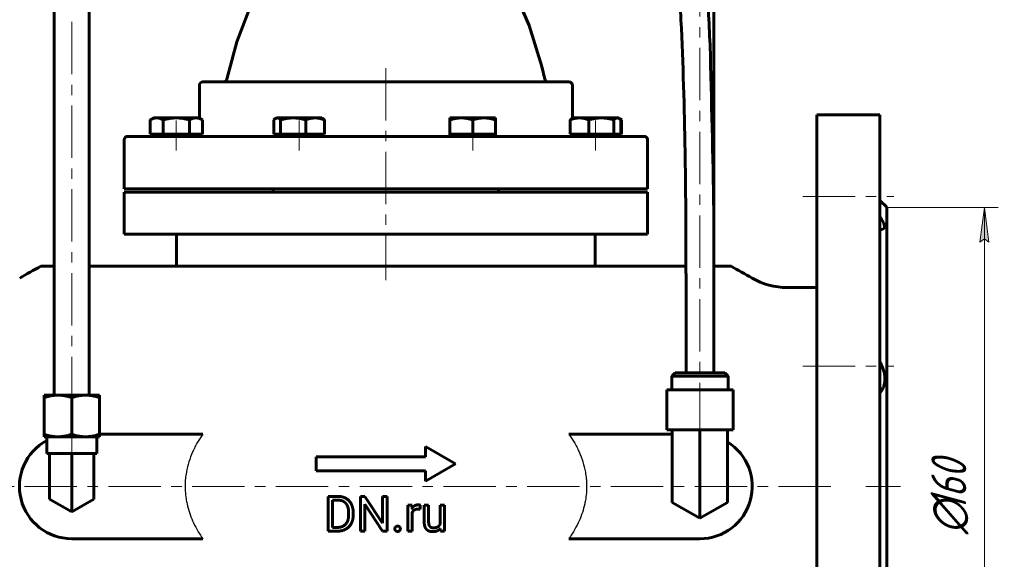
# Model space of a CAD drawing. Header units: millimetres. Extents: x 0 to 420, y 0 to 297.
# Tile 3 of 11: x 77 to 218, y 111 to 188. Entities that reach past the tile are written whole.
import ezdxf

# ---------------------------------------------------------------- set-up
doc = ezdxf.new("R2010")
doc.units = ezdxf.units.MM
for name, pattern in [('K5LT-1', [0]), ('K5LT_AXLED', [12, 7.5, -1.5, 1.5, -1.5]), ('K5LT_BASIC', [0]), ('K5LT_THIN', [0])]:
    doc.linetypes.add(name, pattern=pattern)
doc.layers.add('Системный слой', color=7, linetype='Continuous')
doc.layers.add('Системный слой (1)', color=251, linetype='Continuous', true_color=0x6c6c6c)
doc.styles.add('KDIMTEXTSTYLE', font='GOST_AU.SHX', dxfattribs={"width": 0.96, "oblique": 15, "height": 5})
doc.styles.add('KTEXTSTYLE', font='GOST_AU.SHX', dxfattribs={"width": 0.56, "height": 5})
doc.dimstyles.new('KDIMSTYLE (0.50)', dxfattribs={"dimtxt": 5, "dimasz": 1, "dimexe": 2, "dimexo": 0, "dimgap": 1, "dimtad": 1, "dimlfac": 2, "dimtxsty": 'KDIMTEXTSTYLE', "dimsah": 1, "dimcen": 0, "dimdle": 1, "dimadec": 0, "dimazin": 0, "dimtfac": 0.667, "dimtmove": 0, "dimatfit": 3, "dimfxl": 1, "dimtvp": 1, "dimtolj": 1, "dimtzin": 0, "dimarcsym": 0})

# ---------------------------------------------------------------- blocks, each defined once
blk = doc.blocks.new('U1')
at = {"layer": 'Системный слой (1)', "color": 143, "linetype": 'K5LT_BASIC', "lineweight": 60, "true_color": 0x33acca}
for start, end in [(118.3732, 120.2745), (59.7255, 61.6268)]:
    blk.add_arc((129.28, 61.19), 104.05, start, end, dxfattribs=at)
blk = doc.blocks.new('U2')
at = {"layer": 'Системный слой (1)', "color": 143, "linetype": 'K5LT_BASIC', "lineweight": 60, "true_color": 0x33acca}
for p, q in [((79.83, 152.75), (81.78, 152.75)), ((86.78, 152.75), (172.27, 152.75)), ((176.27, 152.75), (178.73, 152.75))]:
    blk.add_line(p, q, dxfattribs=at)
blk = doc.blocks.new('U16')
at = {"layer": 'Системный слой (1)', "color": 143, "linetype": 'K5LT_BASIC', "lineweight": 60, "true_color": 0x33acca}
for p, q in [((162.88, 173.82), (162.79, 173.86)), ((162.97, 173.77), (162.88, 173.82)), ((163.06, 173.72), (162.97, 173.77))]:
    blk.add_line(p, q, dxfattribs=at)
blk = doc.blocks.new('U17')
at = {"layer": 'Системный слой (1)', "color": 143, "linetype": 'K5LT_BASIC', "lineweight": 60, "true_color": 0x33acca}
for p, q in [((162.52, 174), (162.44, 174.01)), ((162.59, 173.98), (162.52, 174)), ((162.67, 173.94), (162.59, 173.98)), ((162.75, 173.89), (162.67, 173.94)), ((162.84, 173.81), (162.75, 173.89)), ((162.93, 173.72), (162.84, 173.81))]:
    blk.add_line(p, q, dxfattribs=at)
blk = doc.blocks.new('U21')
at = {"layer": 'Системный слой (1)', "color": 143, "linetype": 'K5LT_BASIC', "lineweight": 60, "true_color": 0x33acca}
for p, q in [((129.28, 179.16), (103.06, 179.16)), ((155.5, 179.16), (129.28, 179.16))]:
    blk.add_line(p, q, dxfattribs=at)
blk = doc.blocks.new('U23')
at = {"layer": 'Системный слой (1)', "color": 143, "linetype": 'K5LT_BASIC', "lineweight": 60, "true_color": 0x33acca}
for p, q in [((115.49, 199.41), (112.52, 195.24)), ((112.52, 195.24), (110.01, 190.41)), ((110.01, 190.41), (107.94, 184.92)), ((107.94, 184.92), (106.49, 179.55))]:
    blk.add_line(p, q, dxfattribs=at)
blk = doc.blocks.new('U24')
at = {"layer": 'Системный слой (1)', "color": 143, "linetype": 'K5LT_BASIC', "lineweight": 60, "true_color": 0x33acca}
for p, q in [((141.72, 200.93), (144.87, 197.03)), ((144.87, 197.03), (147.57, 192.47)), ((147.57, 192.47), (149.82, 187.25)), ((149.82, 187.25), (151.63, 181.36)), ((151.63, 181.36), (152.07, 179.55))]:
    blk.add_line(p, q, dxfattribs=at)
blk = doc.blocks.new('U26')
at = {"layer": 'Системный слой (1)', "color": 143, "linetype": 'K5LT_BASIC', "lineweight": 60, "true_color": 0x33acca}
for p, q in [((129.28, 171.36), (92.28, 171.36)), ((166.28, 171.36), (129.28, 171.36))]:
    blk.add_line(p, q, dxfattribs=at)
blk = doc.blocks.new('U29')
at = {"layer": 'Системный слой (1)', "color": 143, "linetype": 'K5LT_BASIC', "lineweight": 60, "true_color": 0x33acca}
for p, q in [((200.03, 159.94), (200.62, 158.94)), ((200.15, 158.04), (200.03, 158.07)), ((200.27, 158.02), (200.15, 158.04)), ((200.37, 158.02), (200.27, 158.02)), ((200.76, 158.25), (200.37, 158.02)), ((200.62, 158.94), (200.76, 158.25))]:
    blk.add_line(p, q, dxfattribs=at)
blk = doc.blocks.new('U31')
at = {"layer": 'Системный слой (1)', "color": 143, "linetype": 'K5LT_BASIC', "lineweight": 60, "true_color": 0x33acca}
for p, q in [((113.31, 173.81), (113.22, 173.72)), ((113.39, 173.89), (113.31, 173.81)), ((113.48, 173.94), (113.39, 173.89)), ((113.55, 173.98), (113.48, 173.94)), ((113.63, 174), (113.55, 173.98)), ((113.7, 174.01), (113.63, 174))]:
    blk.add_line(p, q, dxfattribs=at)
blk = doc.blocks.new('D3')
at = {"layer": 'Системный слой (1)'}
for points in [[(215.68, 156.19), (215.02, 161.19), (214.36, 156.19), (215.02, 156.69)], [(215.02, 81.19), (215.68, 86.19), (215.02, 85.69), (214.36, 86.19)]]:
    blk.add_hatch(color=7, dxfattribs=at).paths.add_polyline_path(points)
at = {"layer": 'Системный слой (1)', "color": 7, "linetype": 'K5LT_THIN', "lineweight": 18, "true_color": 0xffffff}
for p, q in [((201.03, 161.19), (217.02, 161.19)), ((214.36, 156.19), (215.02, 161.19)), ((215.02, 161.19), (215.68, 156.19)), ((215.02, 161.19), (215.02, 81.19)), ((215.02, 156.69), (214.36, 156.19)), ((215.68, 156.19), (215.02, 156.69)), ((215.02, 81.19), (214.36, 86.19)), ((214.36, 86.19), (215.02, 85.69)), ((215.02, 85.69), (215.68, 86.19)), ((215.68, 86.19), (215.02, 81.19)), ((201.03, 81.19), (217.02, 81.19))]:
    blk.add_line(p, q, dxfattribs=at)
blk.add_wipeout([(214.02, 114.33), (206.64, 114.33), (206.64, 127.51), (214.02, 127.51)]).dxf.layer = 'Системный слой (1)'
at = {"layer": 'Системный слой (1)', "color": 7, "char_height": 5, "attachment_point": 1, "rotation": 90, "style": 'KTEXTSTYLE'}
for s, insert in [('\\H5.0;\\W1.000;\\Q15;\\Q15;\\W0.960;160', (207.43, 117.64)), ('\\H5.0;\\W1.000;\\Q15;\\Q15;\\W0.960;∅', (207.43, 114.33))]:
    blk.add_mtext(s, dxfattribs=dict(at, insert=insert))
blk = doc.blocks.new('KDIMARROW_01')
at = {"layer": 'Системный слой'}
blk.add_hatch(color=0, dxfattribs=at).paths.add_polyline_path([(0, 0), (-5, 0.66), (-4.5, 0), (-5, -0.66)])
at = {"layer": 'Системный слой', "color": 0, "linetype": 'K5LT_THIN', "lineweight": 18}
for p, q in [((-4.5, 0), (-5, 0.66)), ((-5, 0.66), (0, 0)), ((0, 0), (-5, -0.66)), ((-5, -0.66), (-4.5, 0))]:
    blk.add_line(p, q, dxfattribs=at)
at = {"layer": 'Системный слой (1)', "color": 0, "linetype": 'K5LT_THIN', "lineweight": 18}
blk.add_line((307.44, 121.19), (306.94, 121.19), dxfattribs=at)
blk = doc.blocks.new('D4')
at = {"layer": 'Системный слой (1)'}
for points in [[(354.69, 131.01), (359.43, 132.74), (354.4, 132.29), (355.03, 131.76)], [(260.48, 110.09), (259.85, 110.63), (260.2, 111.38), (255.46, 109.65)]]:
    blk.add_hatch(color=7, dxfattribs=at).paths.add_polyline_path(points)
at = {"layer": 'Системный слой (1)', "color": 7, "linetype": 'K5LT_THIN', "lineweight": 18, "true_color": 0xffffff}
for p, q in [((359.43, 132.74), (369.67, 135.01)), ((369.67, 135.01), (387, 135.01)), ((255.46, 109.65), (359.43, 132.74)), ((354.4, 132.29), (359.43, 132.74)), ((359.43, 132.74), (354.69, 131.01)), ((355.03, 131.76), (354.4, 132.29)), ((354.69, 131.01), (355.03, 131.76)), ((255.46, 109.65), (260.2, 111.38)), ((260.48, 110.09), (255.46, 109.65)), ((260.2, 111.38), (259.85, 110.63)), ((259.85, 110.63), (260.48, 110.09))]:
    blk.add_line(p, q, dxfattribs=at)
blk.add_wipeout([(371.67, 136.01), (371.67, 143.39), (384.47, 143.39), (384.47, 136.01)]).dxf.layer = 'Системный слой (1)'
at = {"layer": 'Системный слой (1)', "color": 7, "char_height": 5, "attachment_point": 1, "style": 'KTEXTSTYLE'}
for s, insert in [('\\H5.0;\\W1.000;\\Q15;\\Q15;\\W0.960;∅', (371.67, 142.6)), ('\\H5.0;\\W1.000;\\Q15;\\Q15;\\W0.960;213', (374.98, 142.6))]:
    blk.add_mtext(s, dxfattribs=dict(at, insert=insert))

msp = doc.modelspace()

# ---------------------------------------------------------------- linework, layer by layer
at = {"layer": 'Системный слой (1)', "color": 30, "linetype": 'K5LT_AXLED', "lineweight": 18, "true_color": 0xff8000}
for p, q in [((84.2771, 132.2735), (84.2771, 201.6196)), ((174.2771, 196.0348), (174.2771, 119.1925)), ((129.2771, 181.1598), (129.2771, 150.7473)), ((99.251, 173.6599), (99.251, 169.3598)), ((116.8399, 173.6599), (116.8399, 169.3598)), ((141.7143, 173.6599), (141.7143, 169.3598)), ((159.3032, 173.6599), (159.3032, 169.3598)), ((189.0271, 162.7671), (202.0271, 162.7671)), ((189.0271, 138.4133), (202.0271, 138.4133)), ((84.2771, 123.8915), (84.2771, 130.3045)), ((193.0271, 121.1925), (65.5271, 121.1925)), ((203.0271, 121.1925), (198.0271, 121.1925))]:
    msp.add_line(p, q, dxfattribs=at)
at = {"layer": 'Системный слой (1)', "color": 143, "linetype": 'K5LT_BASIC', "lineweight": 60, "true_color": 0x33acca}
for p, q in [((81.7771, 134.2735), (81.7771, 198.4098)), ((86.7771, 134.2735), (86.7771, 198.4098)), ((176.2771, 190.5348), (176.2771, 152.7473)), ((102.5567, 173.9778), (102.5567, 178.6598)), ((155.9976, 173.9778), (155.9976, 178.6598)), ((96.001, 174.0099), (95.4983, 173.7196)), ((95.4983, 171.6599), (95.4983, 173.7196)), ((96.001, 174.0099), (96.4365, 174.0099)), ((96.4365, 174.0099), (99.251, 174.0099)), ((97.3747, 171.6599), (97.3747, 173.7196)), ((99.251, 174.0099), (102.0656, 174.0099)), ((101.1274, 171.6599), (101.1274, 173.7196)), ((102.0656, 174.0099), (102.501, 174.0099)), ((102.501, 174.0099), (103.0038, 173.7196)), ((103.0038, 171.6599), (103.0038, 173.7196)), ((113.215, 171.6599), (113.215, 173.7196)), ((113.5899, 174.0099), (113.4752, 173.9437)), ((113.5899, 174.0099), (113.7007, 174.0099)), ((113.7007, 174.0099), (115.9988, 174.0099)), ((114.1863, 171.6599), (114.1863, 173.7196)), ((115.9988, 174.0099), (119.138, 174.0099)), ((117.8112, 171.6599), (117.8112, 173.7196)), ((119.138, 174.0099), (120.0899, 174.0099)), ((120.0899, 174.0099), (120.2046, 173.9437)), ((120.4648, 171.6599), (120.4648, 173.7196)), ((138.4643, 174.0099), (140.0893, 174.0099)), ((138.4643, 173.7196), (138.4643, 174.0099)), ((138.4643, 171.6599), (138.4643, 173.7196)), ((140.0893, 174.0099), (143.3393, 174.0099)), ((141.7143, 171.6599), (141.7143, 173.7196)), ((143.3393, 174.0099), (144.9643, 174.0099)), ((144.9643, 174.0099), (144.9643, 173.7196)), ((144.9643, 171.6599), (144.9643, 173.7196)), ((155.6783, 171.6599), (155.6783, 173.7196)), ((156.0532, 174.0099), (155.9386, 173.9437)), ((156.0532, 174.0099), (157.0051, 174.0099)), ((157.0051, 174.0099), (160.1444, 174.0099)), ((158.3319, 171.6599), (158.3319, 173.7196)), ((160.1444, 174.0099), (162.4425, 174.0099)), ((161.9568, 171.6599), (161.9568, 173.7196)), ((162.4425, 174.0099), (162.5532, 174.0099)), ((162.5532, 174.0099), (162.6678, 173.9437)), ((162.6678, 173.9437), (163.056, 173.7196)), ((162.9281, 171.6599), (162.9281, 173.7196)), ((163.056, 171.6599), (163.056, 173.7196)), ((200.0271, 174.4425), (191.0271, 174.4425)), ((191.0271, 174.4425), (191.0271, 73.6925)), ((200.0271, 174.4425), (200.0271, 73.6925)), ((91.7771, 163.8598), (91.7771, 170.8598)), ((96.4365, 171.6599), (95.4983, 171.6599)), ((96.001, 171.6599), (96.001, 171.3598)), ((97.3747, 171.6599), (96.4365, 171.6599)), ((99.251, 171.6599), (97.3747, 171.6599)), ((101.1274, 171.6599), (99.251, 171.6599)), ((102.0656, 171.6599), (101.1274, 171.6599)), ((103.0038, 171.6599), (102.0656, 171.6599)), ((102.501, 171.6599), (102.501, 171.3598)), ((113.7007, 171.6599), (113.215, 171.6599)), ((113.5899, 171.6599), (113.5899, 171.3598)), ((114.1863, 171.6599), (113.7007, 171.6599)), ((115.9988, 171.6599), (114.1863, 171.6599)), ((117.8112, 171.6599), (115.9988, 171.6599)), ((119.138, 171.6599), (117.8112, 171.6599)), ((120.4648, 171.6599), (119.138, 171.6599)), ((120.0899, 171.6599), (120.0899, 171.3598)), ((138.4643, 171.6599), (138.4643, 171.3598)), ((140.0893, 171.6599), (138.4643, 171.6599)), ((141.7143, 171.6599), (140.0893, 171.6599)), ((143.3393, 171.6599), (141.7143, 171.6599)), ((144.9643, 171.6599), (143.3393, 171.6599)), ((144.9643, 171.6599), (144.9643, 171.3598)), ((157.0051, 171.6599), (155.6783, 171.6599)), ((156.0532, 171.6599), (156.0532, 171.3598)), ((158.3319, 171.6599), (157.0051, 171.6599)), ((160.1444, 171.6599), (158.3319, 171.6599)), ((161.9568, 171.6599), (160.1444, 171.6599)), ((162.4425, 171.6599), (161.9568, 171.6599)), ((162.9281, 171.6599), (162.4425, 171.6599)), ((162.5532, 171.6599), (162.5532, 171.3598)), ((163.056, 171.6599), (162.9281, 171.6599)), ((166.7771, 163.8598), (166.7771, 170.8598)), ((91.7771, 163.8598), (166.7771, 163.8598)), ((113.1181, 163.3598), (113.1181, 163.8598)), ((145.4361, 163.3598), (145.4361, 163.8598)), ((91.7771, 163.3598), (166.7771, 163.3598)), ((91.7771, 157.3598), (91.7771, 163.3598)), ((166.7771, 157.3598), (166.7771, 163.3598)), ((201.0271, 161.1925), (200.0271, 162.1925)), ((201.0271, 161.1925), (201.0271, 81.1925)), ((91.7771, 157.3598), (166.7771, 157.3598)), ((99.2771, 157.3598), (99.2771, 152.7473)), ((159.2771, 157.3598), (159.2771, 152.7473)), ((186.7771, 149.6925), (191.0271, 149.6925)), ((172.2771, 137.4485), (172.2771, 144.9485)), ((176.2771, 137.4485), (176.2771, 144.9485)), ((170.7052, 137.4485), (170.229, 136.9723)), ((170.229, 136.9723), (178.3252, 136.9723)), ((170.229, 135.0101), (170.229, 136.9723)), ((177.849, 137.4485), (170.7052, 137.4485)), ((177.849, 137.4485), (178.3252, 136.9723)), ((178.3252, 135.0101), (178.3252, 136.9723)), ((80.3084, 133.9191), (80.3084, 134.2735)), ((80.3084, 134.2735), (82.2927, 134.2735)), ((82.2927, 134.2735), (86.2615, 134.2735)), ((86.2615, 134.2735), (88.2459, 134.2735)), ((88.2459, 134.2735), (88.2459, 133.9191)), ((179.0396, 135.0101), (169.5146, 135.0101)), ((169.5146, 129.3205), (169.5146, 135.0101)), ((179.0396, 129.3205), (179.0396, 135.0101)), ((80.3084, 133.9191), (80.3084, 128.659)), ((84.2771, 133.9191), (84.2771, 128.659)), ((88.2459, 133.9191), (88.2459, 128.659)), ((80.3084, 128.3045), (80.3084, 128.659)), ((103.0568, 128.6925), (88.2459, 128.6925)), ((88.2459, 128.659), (88.2459, 128.3045)), ((155.4975, 128.6925), (170.3147, 128.6925)), ((179.0396, 129.3205), (169.5146, 129.3205)), ((170.3147, 129.3205), (170.3147, 121.1925)), ((174.2771, 129.3205), (174.2771, 121.1925)), ((178.2395, 129.3205), (178.2395, 121.1925)), ((82.2927, 128.3045), (80.3084, 128.3045)), ((80.7052, 128.3045), (80.7052, 125.8915)), ((86.2615, 128.3045), (82.2927, 128.3045)), ((88.2459, 128.3045), (86.2615, 128.3045)), ((87.849, 128.3045), (87.849, 125.8915)), ((80.7052, 125.8915), (81.1021, 125.8915)), ((81.1021, 125.8915), (81.2725, 125.8915)), ((81.1021, 121.1925), (81.1021, 125.8915)), ((81.2725, 125.8915), (84.1068, 125.8915)), ((84.1068, 125.8915), (84.2771, 125.8915)), ((84.2771, 125.8915), (84.4475, 125.8915)), ((84.2771, 121.1925), (84.2771, 125.8915)), ((84.4475, 125.8915), (87.2818, 125.8915)), ((87.2818, 125.8915), (87.4521, 125.8915)), ((87.4521, 121.1925), (87.4521, 125.8915)), ((87.4521, 125.8915), (87.849, 125.8915)), ((134.947, 126.9211), (134.947, 125.4211)), ((134.947, 126.9211), (139.2771, 124.4211)), ((119.2771, 125.4211), (134.947, 125.4211)), ((119.2771, 125.4211), (119.2771, 123.4211)), ((139.2771, 124.4211), (134.947, 121.9211)), ((134.947, 123.4211), (119.2771, 123.4211)), ((134.947, 123.4211), (134.947, 121.9211)), ((81.1021, 119.3594), (81.1021, 121.1925)), ((84.2771, 117.5264), (84.2771, 121.1925)), ((87.4521, 119.3594), (87.4521, 121.1925)), ((170.3147, 118.9048), (170.3147, 121.1925)), ((174.2771, 116.6171), (174.2771, 121.1925)), ((178.2395, 118.9048), (178.2395, 121.1925)), ((84.2771, 117.5264), (81.1021, 119.3594)), ((87.4521, 119.3594), (84.2771, 117.5264)), ((120.9922, 119.7624), (120.9922, 114.7777)), ((120.9922, 119.7624), (122.4027, 119.7624)), ((121.6529, 119.2215), (121.6529, 115.3152)), ((121.6529, 119.2215), (122.4027, 119.2215)), ((125.6224, 119.7624), (125.6224, 114.7777)), ((125.6224, 119.7624), (126.2831, 119.7624)), ((126.2831, 119.7624), (128.8029, 115.9075)), ((128.7926, 114.7777), (126.2831, 118.6224)), ((126.2831, 118.6224), (126.2831, 114.7777)), ((128.8029, 119.7624), (128.8029, 115.9075)), ((128.8029, 119.7624), (129.4568, 119.7624)), ((129.4568, 119.7624), (129.4568, 114.7777)), ((134.1962, 118.5026), (134.1928, 117.9137)), ((174.2771, 116.6171), (170.3147, 118.9048)), ((178.2395, 118.9048), (174.2771, 116.6171)), ((123.9467, 117.4241), (123.9467, 117.1195)), ((124.6006, 117.4173), (124.6006, 117.1195)), ((132.4057, 118.482), (133.0219, 118.482)), ((132.4057, 118.482), (132.4057, 114.7777)), ((133.0219, 118.482), (133.0344, 118.0585)), ((133.039, 117.4093), (133.039, 114.7777)), ((134.7732, 118.482), (134.7732, 116.0924)), ((134.7732, 118.482), (135.4066, 118.482)), ((135.4066, 118.482), (135.4066, 116.0855)), ((137.0533, 118.482), (137.0533, 115.7867)), ((137.0533, 118.482), (137.6901, 118.482)), ((137.6901, 118.482), (137.6901, 114.7777)), ((122.3411, 114.7777), (120.9922, 114.7777)), ((122.3411, 115.3152), (121.6529, 115.3152)), ((126.2831, 114.7777), (125.6224, 114.7777)), ((129.4568, 114.7777), (128.7926, 114.7777)), ((133.039, 114.7777), (132.4057, 114.7777)), ((137.0842, 114.7777), (137.071, 115.1442)), ((137.6901, 114.7777), (137.0842, 114.7777)), ((84.2771, 113.6925), (103.0568, 113.6925)), ((174.2771, 113.6925), (155.4975, 113.6925))]:
    msp.add_line(p, q, dxfattribs=at)
for centre, radius, start, end in [((103.0567, 178.6598), 0.5, 90, 180), ((155.4976, 178.6598), 0.5, 0, 90), ((92.2771, 170.8598), 0.5, 90, 180), ((102.0567, 171.8598), 0.5, 332.715779, 336.428073), ((156.4976, 171.8598), 0.5, 203.571927, 207.284221), ((166.2771, 170.8598), 0.5, 0, 90), ((186.7771, 159.6925), 10, 239.725483, 270), ((84.2771, 121.1925), 7.5, 118.440769, 270), ((174.2771, 121.1925), 7.5, 270, 58.107986)]:
    msp.add_arc(centre, radius, start, end, dxfattribs=at)
for points, degree, knots in [([(146.0752, 260.9202), (146.7308, 260.9202), (147.3744, 260.886), (148.6476, 260.7477), (149.2781, 260.6442), (150.5168, 260.3659), (151.1259, 260.193), (152.3093, 259.7816), (152.8829, 259.5459), (153.8749, 259.0731), (154.298, 258.8495), (155.3052, 258.264), (155.8931, 257.876), (157.0636, 257.0065), (157.6465, 256.52), (158.7532, 255.4932), (159.2769, 254.9564), (160.4121, 253.6846), (161.0192, 252.9248), (162.2989, 251.1537), (162.9594, 250.1219), (164.2194, 247.9331), (164.8157, 246.7734), (165.8819, 244.4895), (166.3596, 243.3664), (167.2583, 241.073), (167.6791, 239.9027), (168.4702, 237.5268), (168.8409, 236.3199), (169.5387, 233.8763), (169.8643, 232.6445), (170.3676, 230.6033), (170.5638, 229.8), (170.7937, 228.7364), (170.8538, 228.4894), (171.1326, 227.1378), (171.3616, 226.0391), (171.5977, 224.8784), (171.6087, 224.8188), (171.6547, 224.5786), (171.6894, 224.3979), (172.1823, 221.7887), (172.5883, 219.3208), (173.0211, 216.3511), (173.0945, 215.8387), (173.2631, 214.6052), (173.3555, 213.884), (173.4984, 212.8197), (173.5396, 212.4747), (173.9732, 208.9636), (174.3049, 205.7476), (174.654, 201.764), (174.7182, 200.9748), (174.8045, 199.9305), (174.8282, 199.6768), (174.8724, 198.9567), (174.9171, 198.4983), (175.064, 196.3697), (175.1892, 194.7031), (175.4698, 189.7909), (175.6387, 186.5336), (175.7693, 183.1894), (175.7751, 183.0882), (175.9374, 175.0748), (176.2065, 167.1539), (176.2648, 157.0843), (176.2706, 154.9159), (176.2764, 151.737), (176.2768, 150.7272), (176.2776, 148.3027), (176.2772, 146.8881), (176.2771, 145.3015), (176.2771, 145.121), (176.2771, 144.9485)], 3, [0, 0, 0, 0, 0.51766352, 0.51766352, 1.02962527, 1.02962527, 1.5257383, 1.5257383, 2.00531745, 2.00531745, 2.37169128, 2.37169128, 2.8986805, 2.8986805, 3.45169737, 3.45169737, 3.98956864, 3.98956864, 4.67072641, 4.67072641, 5.49429659, 5.49429659, 6.34933016, 6.34933016, 7.13944379, 7.13944379, 7.92955743, 7.92955743, 8.71967107, 8.71967107, 9.50978471, 9.50978471, 10.02319416, 10.02319416, 10.18118905, 10.18118905, 10.8729955, 10.8729955, 10.91004751, 10.91004751, 11.02288604, 11.02288604, 12.53598736, 12.53598736, 12.85158621, 12.85158621, 13.29433415, 13.29433415, 13.50549174, 13.50549174, 15.44450049, 15.44450049, 15.92372246, 15.92372246, 16.07848244, 16.07848244, 16.35864915, 16.35864915, 17.36524592, 17.36524592, 19.32251799, 19.32251799, 19.38388653, 19.38388653, 24.13583839, 24.13583839, 25.43865259, 25.43865259, 26.04564805, 26.04564805, 26.89482304, 26.89482304, 26.99840273, 26.99840273, 26.99840273, 26.99840273]), ([(146.0752, 256.9202), (146.5859, 256.9202), (147.0857, 256.8936), (148.0637, 256.7878), (148.5421, 256.7095), (149.4921, 256.4968), (149.9609, 256.3638), (150.8714, 256.0461), (151.313, 255.864), (152.1874, 255.4453), (152.6215, 255.2071), (153.1754, 254.8637), (153.3032, 254.7815), (153.9028, 254.3829), (154.3687, 254.0339), (155.3199, 253.2365), (155.8024, 252.7834), (156.7874, 251.7591), (157.2844, 251.1822), (158.3422, 249.829), (158.8949, 249.0359), (160.0181, 247.2501), (160.5802, 246.2466), (161.6344, 244.1663), (162.1263, 243.0902), (163.0301, 240.9307), (163.4452, 239.8466), (164.2271, 237.6381), (164.5935, 236.5152), (165.2862, 234.2293), (165.6133, 233.0627), (166.2987, 230.4416), (166.6343, 228.9771), (167.03, 227.2491), (167.0853, 226.9872), (167.2576, 226.166), (167.3749, 225.6077), (167.9498, 222.7369), (168.3628, 220.3736), (168.8784, 217.0478), (169.0208, 216.0785), (169.2932, 214.129), (169.4227, 213.1493), (169.584, 211.8708), (169.6211, 211.5762), (169.7368, 210.6083), (169.8173, 209.9369), (170.2188, 206.397), (170.4582, 203.5034), (170.7603, 200.3554), (170.7753, 200.0874), (170.8548, 199.2235), (170.8926, 198.6295), (170.9532, 197.8372), (170.9675, 197.6393), (171.0888, 195.9777), (171.1878, 194.5074), (171.3781, 191.3695), (171.4709, 189.6913), (171.8616, 181.7591), (172.042, 175.4467), (172.1611, 168.2203), (172.175, 167.2661), (172.2072, 164.778), (172.223, 163.2377), (172.2459, 160.3813), (172.2538, 159.0753), (172.265, 156.6564), (172.2687, 155.5433), (172.2727, 153.8674), (172.2736, 153.3066), (172.2752, 152.3539), (172.2756, 151.961), (172.2766, 150.9509), (172.2768, 150.3335), (172.2772, 149.5222), (172.2772, 149.3283), (172.2774, 148.4416), (172.2774, 147.7502), (172.2772, 146.3654), (172.2771, 145.6733), (172.2771, 144.9729), (172.2771, 144.9567), (172.2771, 144.9485)], 3, [0, 0, 0, 0, 0.47129898, 0.47129898, 0.937837, 0.937837, 1.39454448, 1.39454448, 1.82875336, 1.82875336, 2.26976383, 2.26976383, 2.40424228, 2.40424228, 2.89691043, 2.89691043, 3.42666859, 3.42666859, 4.01962383, 4.01962383, 4.73214741, 4.73214741, 5.53908975, 5.53908975, 6.34603209, 6.34603209, 7.12580102, 7.12580102, 7.90556995, 7.90556995, 8.68533889, 8.68533889, 9.65599895, 9.65599895, 9.82850736, 9.82850736, 10.19560205, 10.19560205, 11.70586521, 11.70586521, 12.32734056, 12.32734056, 12.9545756, 12.9545756, 13.14285652, 13.14285652, 13.57029127, 13.57029127, 15.38641093, 15.38641093, 15.55611059, 15.55611059, 15.93143305, 15.93143305, 16.05619267, 16.05619267, 16.97908405, 16.97908405, 18.02280958, 18.02280958, 21.95604341, 21.95604341, 22.55421045, 22.55421045, 23.51268326, 23.51268326, 24.33006934, 24.33006934, 25.02713661, 25.02713661, 25.37609408, 25.37609408, 25.62159592, 25.62159592, 26.00754054, 26.00754054, 26.12855112, 26.12855112, 26.56088276, 26.56088276, 26.99321441, 26.99321441, 26.99833872, 26.99833872, 26.99833872, 26.99833872]), ([(105.9976, 179.1598), (105.9976, 179.1598), (105.9976, 179.1598), (106.0188, 179.1612), (106.0401, 179.1612), (106.0628, 179.1642), (106.0645, 179.1644), (106.0766, 179.1661), (106.0871, 179.168), (106.1021, 179.1711), (106.1067, 179.1721), (106.1133, 179.1737), (106.1154, 179.1742), (106.1184, 179.1749), (106.1193, 179.1751), (106.1211, 179.1756), (106.122, 179.1758), (106.1238, 179.1763), (106.1247, 179.1765), (106.1272, 179.1772), (106.1289, 179.1777), (106.1339, 179.1791), (106.1373, 179.18), (106.1473, 179.183), (106.1539, 179.1852), (106.1736, 179.192), (106.1866, 179.197), (106.2198, 179.2116), (106.2398, 179.222), (106.2775, 179.245), (106.2953, 179.2576), (106.3288, 179.2847), (106.3445, 179.2992), (106.3744, 179.3307), (106.3885, 179.3477), (106.4147, 179.3836), (106.4267, 179.4027), (106.448, 179.4421), (106.4574, 179.4625), (106.4735, 179.5048), (106.4801, 179.5267), (106.4852, 179.549)], 3, [0, 0, 0, 0, 0.00069682, 0.00069682, 2.74608195, 2.74608195, 2.95994859, 2.95994859, 4.32950768, 4.32950768, 4.94112127, 4.94112127, 5.21425383, 5.21425383, 5.33622855, 5.33622855, 5.45820327, 5.45820327, 5.573107, 5.573107, 5.79937897, 5.79937897, 6.25015516, 6.25015516, 7.14817204, 7.14817204, 8.94420581, 8.94420581, 11.84241736, 11.84241736, 14.64876133, 14.64876133, 17.40737783, 17.40737783, 20.25473013, 20.25473013, 23.15336053, 23.15336053, 26.04951022, 26.04951022, 29, 29, 29, 29]), ([(152.5563, 179.1598), (152.5563, 179.1598), (152.5563, 179.1598), (152.5351, 179.1612), (152.5138, 179.1612), (152.4911, 179.1642), (152.4895, 179.1644), (152.4773, 179.1661), (152.4669, 179.168), (152.4519, 179.1711), (152.4473, 179.1721), (152.4406, 179.1737), (152.4385, 179.1742), (152.4356, 179.1749), (152.4347, 179.1751), (152.4328, 179.1756), (152.4319, 179.1758), (152.4302, 179.1763), (152.4293, 179.1765), (152.4267, 179.1772), (152.4251, 179.1777), (152.42, 179.1791), (152.4167, 179.18), (152.4067, 179.183), (152.4, 179.1852), (152.3803, 179.192), (152.3674, 179.197), (152.3341, 179.2116), (152.3142, 179.222), (152.2765, 179.245), (152.2587, 179.2576), (152.2252, 179.2847), (152.2095, 179.2992), (152.1796, 179.3307), (152.1655, 179.3477), (152.1393, 179.3836), (152.1273, 179.4027), (152.1059, 179.4421), (152.0965, 179.4625), (152.0805, 179.5048), (152.0738, 179.5267), (152.0688, 179.549)], 3, [0, 0, 0, 0, 0.00069681, 0.00069681, 2.74595982, 2.74595982, 2.96007581, 2.96007581, 4.32950986, 4.32950986, 4.94108618, 4.94108618, 5.2142104, 5.2142104, 5.3361851, 5.3361851, 5.4581598, 5.4581598, 5.57306351, 5.57306351, 5.79933543, 5.79933543, 6.25011154, 6.25011154, 7.14812826, 7.14812826, 8.94416171, 8.94416171, 11.84232602, 11.84232602, 14.64871053, 14.64871053, 17.40708094, 17.40708094, 20.25432842, 20.25432842, 23.15313269, 23.15313269, 26.04981738, 26.04981738, 29, 29, 29, 29]), ([(200.0271, 139.1127), (200.1266, 138.9386), (200.315, 138.5742), (200.5033, 138.1025), (200.6273, 137.6967), (200.6983, 137.3954), (200.7481, 137.0895), (200.7732, 136.8227), (200.7797, 136.5667), (200.7704, 136.3427), (200.7461, 136.1128), (200.7057, 135.8869), (200.6397, 135.6366), (200.5617, 135.4224), (200.4522, 135.1837), (200.3202, 134.9563), (200.1645, 134.7481), (200.0658, 134.6373), (200.0271, 134.5965)], 3, [0, 0, 0, 0, 2.13517067, 4.32183721, 5.33919931, 6.62923252, 7.6310899, 8.70415083, 9.59191064, 10.52258121, 11.29405658, 12.32809633, 13.31360956, 14.5414247, 15.28538401, 16.82667945, 18.17042946, 19, 19, 19, 19]), ([(133.3968, 118.4221), (133.1794, 118.2937), (133.0367, 118.0623), (133.0344, 118.0585)], 2, [0, 0, 0, 1.96727517, 2, 2, 2]), ([(133.039, 117.4093), (133.1045, 117.5654), (133.33, 117.8042), (133.6655, 117.9411), (133.8847, 117.9411)], 2, [0, 0, 0, 0.95729969, 1.97864985, 3, 3, 3])]:
    msp.add_open_spline(points, degree=degree, knots=knots, dxfattribs=at)
for points, weights in [([(96.4365, 174.0099), (96.001, 174.0099), (95.4983, 173.7196)], [1, 1.0379548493, 1]), ([(97.3747, 173.7196), (96.8719, 174.0099), (96.4365, 174.0099)], [1, 1.0379548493, 1]), ([(99.251, 174.0099), (98.3802, 174.0099), (97.3747, 173.7196)], [1, 1.0379548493, 1]), ([(101.1274, 173.7196), (100.1219, 174.0099), (99.251, 174.0099)], [1, 1.0379548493, 1]), ([(102.0656, 174.0099), (101.6302, 174.0099), (101.1274, 173.7196)], [1, 1.0379548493, 1]), ([(103.0038, 173.7196), (102.501, 174.0099), (102.0656, 174.0099)], [1, 1.0379548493, 1]), ([(114.1863, 173.7196), (113.926, 174.0099), (113.7007, 174.0099)], [1, 1.0379548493, 1]), ([(115.9988, 174.0099), (115.1576, 174.0099), (114.1863, 173.7196)], [1, 1.0379548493, 1]), ([(117.8112, 173.7196), (116.8399, 174.0099), (115.9988, 174.0099)], [1, 1.0379548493, 1]), ([(119.138, 174.0099), (118.5222, 174.0099), (117.8112, 173.7196)], [1, 1.0379548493, 1]), ([(120.4648, 173.7196), (119.7538, 174.0099), (119.138, 174.0099)], [1, 1.0379548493, 1]), ([(120.2046, 173.9437), (120.3276, 173.8726), (120.4648, 173.7196)], [1.01895293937, 1.01965908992, 1]), ([(140.0893, 174.0099), (139.3352, 174.0099), (138.4643, 173.7196)], [1, 1.0379548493, 1]), ([(141.7143, 173.7196), (140.8435, 174.0099), (140.0893, 174.0099)], [1, 1.0379548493, 1]), ([(143.3393, 174.0099), (142.5852, 174.0099), (141.7143, 173.7196)], [1, 1.0379548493, 1]), ([(144.9643, 173.7196), (144.0935, 174.0099), (143.3393, 174.0099)], [1, 1.0379548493, 1]), ([(157.0051, 174.0099), (156.3893, 174.0099), (155.6783, 173.7196)], [1, 1.0379548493, 1]), ([(155.6783, 173.7196), (155.8155, 173.8727), (155.9386, 173.9437)], [1, 1.01965971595, 1.01895289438]), ([(158.3319, 173.7196), (157.6209, 174.0099), (157.0051, 174.0099)], [1, 1.0379548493, 1]), ([(160.1444, 174.0099), (159.3032, 174.0099), (158.3319, 173.7196)], [1, 1.0379548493, 1]), ([(161.9568, 173.7196), (160.9855, 174.0099), (160.1444, 174.0099)], [1, 1.0379548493, 1]), ([(162.4425, 174.0099), (162.2171, 174.0099), (161.9568, 173.7196)], [1, 1.0379548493, 1]), ([(82.2927, 134.2735), (81.3718, 134.2735), (80.3084, 133.9191)], [1, 1.0852999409, 1.09330827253]), ([(84.2771, 133.9191), (83.2137, 134.2735), (82.2927, 134.2735)], [1.09330827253, 1.0852999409, 1]), ([(86.2615, 134.2735), (85.3405, 134.2735), (84.2771, 133.9191)], [1, 1.0852999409, 1.09330827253]), ([(88.2459, 133.9191), (87.1825, 134.2735), (86.2615, 134.2735)], [1.09330827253, 1.0852999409, 1]), ([(80.3084, 128.659), (81.3718, 128.3045), (82.2927, 128.3045)], [1.09330827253, 1.0852999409, 1]), ([(82.2927, 128.3045), (83.2137, 128.3045), (84.2771, 128.659)], [1, 1.0852999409, 1.09330827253]), ([(84.2771, 128.659), (85.3405, 128.3045), (86.2615, 128.3045)], [1.09330827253, 1.0852999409, 1]), ([(86.2615, 128.3045), (87.1825, 128.3045), (88.2459, 128.659)], [1, 1.0852999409, 1.09330827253])]:
    msp.add_rational_spline(points, weights, degree=2, dxfattribs=at)
at = {"layer": 'Системный слой (1)', "color": 7, "linetype": 'K5LT-1'}
for points in [[(103.0568, 128.6925), (102.7932, 128.3203), (102.2574, 127.4922), (101.5724, 126.1641), (101.0248, 124.7178), (100.7089, 123.4303), (100.5553, 122.3177), (100.5037, 121.4256), (100.5216, 120.459), (100.6168, 119.5493), (100.8126, 118.5059), (101.1078, 117.4397), (101.5811, 116.2218), (102.2182, 114.9601), (102.7495, 114.1264), (103.0568, 113.6925)], [(155.4975, 128.6925), (155.761, 128.3203), (156.2968, 127.4922), (156.9818, 126.1641), (157.5295, 124.7178), (157.8453, 123.4303), (157.999, 122.3177), (158.0506, 121.4256), (158.0327, 120.459), (157.9374, 119.5493), (157.7417, 118.5059), (157.4464, 117.4397), (156.9732, 116.2218), (156.336, 114.9601), (155.8047, 114.1264), (155.4975, 113.6925)]]:
    msp.add_open_spline(points, degree=3, knots=[0, 0, 0, 0, 1.95635534, 4.22295852, 6.39818744, 8.57341637, 9.89359564, 11.20909223, 12.39941464, 14.03467746, 15.12389947, 16.94653849, 18.76917751, 20.71918979, 23, 23, 23, 23], dxfattribs=at)
at = {"layer": 'Системный слой (1)', "color": 143, "linetype": 'K5LT_BASIC', "lineweight": 60, "true_color": 0x33acca}
for points in [[(124.6006, 117.4173), (124.6006, 117.9582), (124.2856, 118.8244), (123.7002, 119.4372), (122.8923, 119.7624), (122.4027, 119.7624)], [(123.9467, 117.4241), (123.9467, 117.8521), (123.7413, 118.5197), (123.3442, 118.9819), (122.7724, 119.2215), (122.4027, 119.2215)], [(133.9155, 118.5505), (133.6142, 118.5505), (133.3968, 118.4221)], [(134.073, 118.5351), (133.9839, 118.5505), (133.9155, 118.5505)], [(134.1962, 118.5026), (134.162, 118.5197), (134.073, 118.5351)], [(122.3411, 115.3152), (122.8751, 115.3152), (123.5872, 115.7637), (123.9467, 116.5751), (123.9467, 117.1195)], [(122.3411, 114.7777), (122.8614, 114.7777), (123.6934, 115.103), (124.2856, 115.7124), (124.6006, 116.5785), (124.6006, 117.1195)], [(133.8847, 117.9411), (133.9737, 117.9411), (134.114, 117.9308), (134.1928, 117.9137)], [(134.7732, 116.0924), (134.7732, 115.7226), (134.8605, 115.459)], [(135.4631, 115.673), (135.4066, 115.8356), (135.4066, 116.0855)], [(135.8363, 115.2844), (135.7147, 115.3221), (135.5196, 115.5104), (135.4631, 115.673)], [(137.0533, 115.7867), (136.9476, 115.5473), (136.7281, 115.4025)], [(130.6649, 115.3854), (130.5639, 115.2742), (130.5639, 115.1132)], [(130.5639, 115.1132), (130.5639, 114.9558), (130.6649, 114.8462)], [(130.9576, 115.4967), (130.7659, 115.4967), (130.6649, 115.3854)], [(130.6649, 114.8462), (130.7659, 114.7366), (130.9576, 114.7366)], [(131.2503, 115.3854), (131.1493, 115.4967), (130.9576, 115.4967)], [(130.9576, 114.7366), (131.1493, 114.7366), (131.2503, 114.8462)], [(131.3513, 115.1132), (131.3513, 115.2742), (131.2503, 115.3854)], [(131.2503, 114.8462), (131.3513, 114.9558), (131.3513, 115.1132)], [(134.8605, 115.459), (134.9478, 115.1954), (135.1087, 115.0311)], [(135.1087, 115.0311), (135.2696, 114.8667), (135.4939, 114.788)], [(135.4939, 114.788), (135.7181, 114.7092), (135.9886, 114.7092)], [(136.0879, 115.2468), (135.9578, 115.2468), (135.8363, 115.2844)], [(135.9886, 114.7092), (136.3857, 114.7092), (136.663, 114.8376)], [(136.7281, 115.4025), (136.4919, 115.2468), (136.0879, 115.2468)], [(136.663, 114.8376), (136.9086, 114.9513), (137.071, 115.1442)]]:
    msp.add_open_spline(points, degree=2, dxfattribs=at)

# ---------------------------------------------------------------- block references
at = {"layer": 'Системный слой (1)'}
for name in ['U24', 'U23', 'U21', 'U31', 'U17', 'U16', 'U26', 'U29', 'U1', 'U2']:
    msp.add_blockref(name, (0, 0), dxfattribs=at)

# ---------------------------------------------------------------- next in the draw order: dimensions: what is measured, and where the dimension line sits
at = {"layer": 'Системный слой (1)', "color": 7}
dim = msp.add_linear_dim(base=(215.0221, 161.1925), p1=(201.0271, 81.1925), p2=(201.0271, 161.1925), angle=90, dimstyle='KDIMSTYLE (0.50)', override={"dimexo": 0, "dimpost": '\\H5.0;\\W0.960;\\Q15;∅<>', "dimblk1": 'KDIMARROW_01', "dimblk2": 'KDIMARROW_01', "dimse1": 0, "dimse2": 0, "dimclrt": 7, "dimtol": 1, "dimtp": 0, "dimtm": 0, "dimtdec": 5, "dimtolj": 1}, dxfattribs=at)
dim.commit()
dim.dimension.update_dxf_attribs({"geometry": 'D3', "text_midpoint": (215.0221, 121.1925), "dimtype": 160})

# ---------------------------------------------------------------- next in the draw order: dimensions: what is measured, and where the dimension line sits
dim = msp.add_diameter_dim_2p(p1=(203.4756, 98.1075), p2=(411.4115, 144.2776), dimstyle='KDIMSTYLE (0.50)', override={"dimtih": 1, "dimtoh": 1, "dimpost": '\\H5.0;\\W0.960;\\Q15;<>', "dimblk1": 'KDIMARROW_01', "dimblk2": 'KDIMARROW_01', "dimclrt": 7, "dimtol": 1, "dimtp": 0, "dimtm": 0, "dimtdec": 5, "dimtmove": 1, "dimatfit": 2, "dimtolj": 1}, dxfattribs=at)
dim.commit()
dim.dimension.update_dxf_attribs({"geometry": 'D4', "text_midpoint": (371.6738, 135.0101), "dimtype": 163})

doc.saveas('drawing.dxf')
